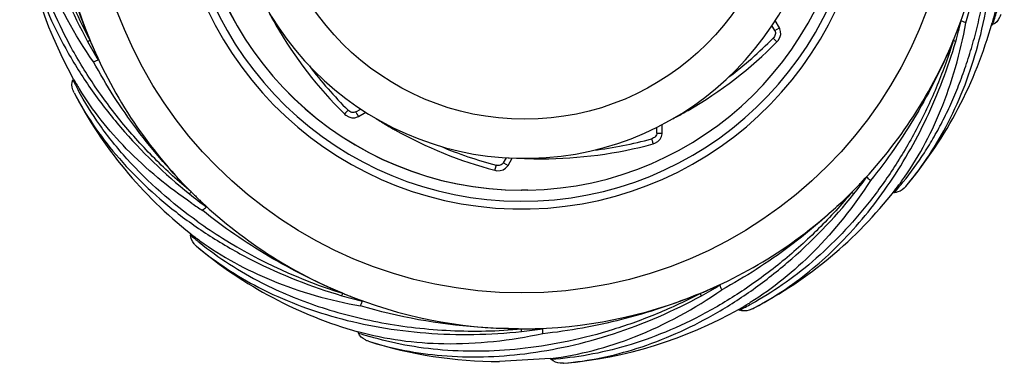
# Model space of a CAD drawing. Header units: millimetres. Extents: x 776 to 870.6, y -86.7 to 8.
# Tile 1 of 2: x 776 to 868.9, y -86.7 to -54.3. Entities that reach past the tile are written whole.
import ezdxf

# ---------------------------------------------------------------- set-up
doc = ezdxf.new("R2010")
doc.units = ezdxf.units.MM
doc.header["$LTSCALE"] = 30.734
doc.layers.get('0').update_dxf_attribs({"linetype": 'CONTINUOUS'})

msp = doc.modelspace()

# ---------------------------------------------------------------- linework, layer by layer
at = {"color": 7, "linetype": 'Continuous'}
for p, q in [((847.226, -55.286), (846.956, -54.817)), ((847.658, -55.036), (847.26, -54.346)), ((865.253, -54.558), (864.814, -54.373)), ((867.664, -54.761), (867.776, -54.715)), ((847.226, -55.286), (847.658, -55.036)), ((782.93, -58.239), (783.383, -58.054)), ((781.027, -59.822), (780.98, -59.934)), ((806.608, -63.157), (806.61, -63.159)), ((807.68, -62.958), (808.148, -62.688)), ((807.928, -63.391), (808.618, -62.993)), ((836.095, -64.955), (836.095, -64.415)), ((836.095, -64.955), (836.593, -64.955)), ((836.593, -64.955), (836.593, -64.159)), ((821.62, -67.763), (821.89, -67.295)), ((821.62, -67.763), (822.051, -68.013)), ((822.051, -68.013), (822.45, -67.324)), ((822.063, -67.305), (823.617, -67.349)), ((820.79, -68.471), (820.792, -68.471)), ((823.35, -70.349), (823.334, -70.349)), ((823.931, -70.343), (823.35, -70.349)), ((858.389, -70.567), (858.511, -70.567)), ((859.592, -69.989), (859.719, -69.837)), ((823.34, -71.399), (823.346, -71.399)), ((792.079, -74.44), (792.079, -74.561)), ((843.771, -81.619), (843.883, -81.666)), ((845.103, -81.547), (845.27, -81.459)), ((807.885, -83.716), (807.931, -83.828)), ((826.062, -86.234), (821.247, -86.515)), ((826.036, -86.237), (826.122, -86.322)), ((827.294, -86.679), (827.318, -86.677))]:
    msp.add_line(p, q, dxfattribs=at)
for points in [[(847.423, -56.357), (847.547, -56.212), (847.702, -55.936), (847.777, -55.645), (847.772, -55.363), (847.696, -55.109), (847.658, -55.036)], [(806.61, -63.159), (806.752, -63.28), (807.029, -63.435), (807.319, -63.509), (807.602, -63.505), (807.855, -63.429), (807.929, -63.391)], [(835.729, -65.982), (835.909, -65.919), (836.181, -65.756), (836.391, -65.542), (836.529, -65.295), (836.589, -65.038), (836.593, -64.955)], [(820.792, -68.471), (820.977, -68.506), (821.294, -68.501), (821.583, -68.421), (821.825, -68.276), (822.007, -68.083), (822.051, -68.013)]]:
    msp.add_lwpolyline(points, dxfattribs=at)
for centre, radius in [((823.346, -39.349), 40.698), ((823.627, -39.349), 24.303)]:
    msp.add_circle(centre, radius, dxfattribs=at)
for centre, radius, start, end in [((823.348, -39.348), 32.776, 94.22177, 359.98936), ((823.346, -39.348), 32.05, 94.30808, 85.34067), ((823.34, -39.349), 31, 94.45868, 269.98899), ((823.356, -39.349), 31, 94.48789, 269.98887), ((823.356, -39.349), 31, 271.06229, 85.15649), ((823.617, -39.348), 27.999, 98.34427, 89.99959), ((823.335, -39.349), 44.083, 180.25187, 202.49137), ((823.338, -39.349), 44.083, 337.75104, 359.99224), ((816.919, -39.785), 41.107, 184.96914, 209.17285), ((834.794, -34.774), 40.001, 208.22211, 209.34051), ((837.247, -44.366), 32.236, 341.27398, 343.54113), ((834.822, -34.758), 40.032, 209.34068, 209.98874), ((834.793, -34.775), 39.999, 209.98896, 225.19828), ((828.115, -43.55), 41.108, 320.25685, 344.46726), ((825.498, -44.911), 40.439, 343.61397, 346.46827), ((817.874, -36.941), 40.44, 208.63324, 211.47203), ((837.379, -33.499), 59.296, 202.52281, 202.71616), ((823.335, -39.349), 44.083, 202.75186, 224.98635), ((819.042, -28.172), 39.999, 299.98911, 315.19849), ((819.011, -28.135), 39.548, 307.14427, 315.19375), ((823.341, -39.351), 44.079, 315.25114, 337.48743), ((811.96, -34.686), 56.379, 337.53646, 337.7454), ((834.831, -34.743), 39.548, 217.14408, 225.19355), ((809.983, -45.453), 32.416, 206.53288, 208.45523), ((805.856, -45.882), 28.475, 209.31109, 211.56759), ((817.572, -42.193), 41.106, 207.46907, 231.67284), ((824.881, -37.429), 30.298, 236.47685, 237.38072), ((819.04, -28.169), 40.002, 297.66104, 299.34063), ((818.943, -27.997), 40.199, 299.34166, 299.98705), ((831.01, -29.797), 40.002, 237.66113, 239.34053), ((831.048, -29.732), 40.077, 239.34096, 239.98824), ((830.989, -29.833), 39.96, 239.98913, 240.60009), ((831.008, -29.799), 39.999, 240.59926, 255.19835), ((825.235, -27.334), 39.548, 277.14421, 285.19369), ((831.026, -29.753), 39.548, 247.14411, 255.19359), ((825.243, -27.382), 39.999, 269.98903, 285.19843), ((825.243, -27.379), 40.002, 267.68353, 269.34062), ((825.244, -27.243), 40.138, 269.34135, 269.98764), ((823.204, -45.314), 40.44, 321.11441, 323.96872), ((696.806, -225.051), 222.785, 44.30378, 44.42658), ((836.234, -52.986), 28.283, 321.96316, 323.8504), ((831.79, -47.421), 35.352, 319.10025, 321.19785), ((835.731, -52.614), 28.908, 323.84314, 324.24103), ((832.071, -30.578), 56.462, 225.01489, 225.21857), ((823.339, -39.353), 44.079, 292.75023, 314.98815), ((826.141, -45.074), 41.108, 297.73175, 321.94479), ((815.622, -31.702), 54.946, 315.03951, 315.27729), ((817.369, -39.215), 40.44, 231.11727, 233.97155), ((823.336, -39.35), 44.083, 225.24654, 247.48637), ((817.587, -34.37), 45.042, 235.72346, 237.27002), ((658.5, 65.798), 192.908, 314.30159, 314.44653), ((819.617, -35.714), 46.207, 234.48456, 237.95833), ((809.591, -52.213), 28.297, 231.76679, 234.03458), ((811.836, -51.981), 30.003, 228.81593, 230.90932), ((820.726, -33.891), 48.341, 237.99083, 252.82956), ((819.096, -44.168), 41.106, 229.96905, 254.17288), ((820.93, -44.809), 40.44, 298.61504, 301.46937), ((678.395, -144.611), 176.198, 21.60032, 21.75638), ((830.924, -54.228), 30.779, 297.81986, 305.01095), ((817.772, -41.508), 40.441, 253.61656, 256.47092), ((828.018, -27.984), 56.375, 247.5139, 247.71651), ((823.337, -39.346), 44.087, 247.74559, 269.62535), ((628.328, -3.54), 195.876, 336.61882, 336.76087), ((823.337, -39.351), 44.082, 270.251, 292.48658), ((819.116, -29.288), 54.994, 292.53958, 292.77703), ((823.734, -45.727), 41.107, 275.00169, 299.32259), ((829.919, -56.748), 28.469, 299.33147, 301.38059), ((829.519, -52.659), 32.368, 296.34475, 298.60208), ((829.663, -56.325), 28.963, 301.37787, 301.74325), ((823.254, -24.073), 59.36, 270.07133, 270.26671), ((819.023, -43.473), 40.441, 276.11579, 278.97014), ((655.635, -81.046), 169.71, 359.03595, 359.19894), ((818.251, -53.072), 32.441, 251.45172, 253.37406), ((821.259, -45.411), 41.104, 252.46905, 269.98326)]:
    msp.add_arc(centre, radius, start, end, dxfattribs=at)
for points, knots in [([(778.04, -24.929), (777.338, -27.169), (776.42, -32.088), (776.613, -38.489), (777.571, -43.88), (779.138, -49.546), (780.935, -53.676), (782.38, -56.32)], [0, 0, 0, 0, 0.216767, 0.45776, 0.587168, 0.721756, 1, 1, 1, 1]), ([(778.487, -25.026), (777.822, -27.266), (777.072, -31.497), (777.08, -37.837), (777.813, -42.862), (778.842, -46.976), (779.86, -50.107), (781.102, -53.206), (782.072, -55.225), (782.604, -56.213)], [0, 0, 0, 0, 0.217691, 0.396742, 0.588875, 0.689176, 0.791565, 0.895434, 1, 1, 1, 1]), ([(867.882, -37.357), (868.531, -40.365), (869.183, -46.157), (868.444, -51.959), (867.722, -54.558)], [0, 0, 0, 0, 0.532875, 1, 1, 1, 1]), ([(859.34, -69.573), (860.052, -68.688), (861.067, -67.286), (862.277, -65.29), (863.143, -63.69), (863.948, -62.006), (864.679, -60.236), (865.336, -58.387), (865.932, -56.47), (866.452, -54.485), (866.871, -52.436), (867.202, -50.333), (867.534, -47.455), (867.704, -43.783), (867.562, -40.832), (867.423, -39.355)], [0, 0, 0, 0, 0.106412, 0.161718, 0.218493, 0.276757, 0.33649, 0.397716, 0.460414, 0.52447, 0.589792, 0.656281, 0.723774, 0.861025, 1, 1, 1, 1]), ([(859.723, -69.833), (861.222, -68.03), (863.938, -63.845), (866.702, -56.52), (868.092, -48.167), (867.988, -42.308), (867.669, -39.339)], [0, 0, 0, 0, 0.217839, 0.459087, 0.722562, 1, 1, 1, 1]), ([(865.253, -54.558), (865.607, -53.366), (866.396, -50.294), (867.212, -45.215), (867.423, -41.321), (867.423, -39.355)], [0, 0, 0, 0, 0.242227, 0.617103, 1, 1, 1, 1]), ([(782.604, -56.213), (782.101, -55), (781.188, -52.546), (779.733, -47.621), (779.041, -43.846), (778.776, -41.341)], [0, 0, 0, 0, 0.255864, 0.509323, 1, 1, 1, 1]), ([(792.154, -70.516), (790.957, -69.521), (788.669, -67.432), (785.59, -64.021), (782.915, -60.432), (780.676, -56.743), (778.896, -53.024), (777.575, -49.336), (776.706, -45.727), (776.406, -43.338), (776.324, -42.173)], [0, 0, 0, 0, 0.140173, 0.278461, 0.413106, 0.542711, 0.666385, 0.78372, 0.894814, 1, 1, 1, 1]), ([(782.93, -58.239), (781.149, -55.676), (778.287, -50.513), (776.733, -44.796), (776.41, -42.087)], [0, 0, 0, 0, 0.533523, 1, 1, 1, 1]), ([(775.967, -43.346), (776.176, -45.685), (777.21, -50.583), (779.838, -56.425), (782.785, -61.041), (786.399, -65.676), (789.638, -68.804), (791.983, -70.695)], [0, 0, 0, 0, 0.216856, 0.457884, 0.587284, 0.721849, 1, 1, 1, 1]), ([(868.555, -53.768), (868.523, -53.869), (868.367, -54.25), (868.062, -54.597), (867.776, -54.715)], [0, 0, 0, 0, 0.253489, 1, 1, 1, 1]), ([(859.19, -69.508), (860.675, -67.445), (863.264, -62.63), (864.739, -57.38), (865.253, -54.558)], [0, 0, 0, 0, 0.469823, 1, 1, 1, 1]), ([(864.139, -56.04), (864.196, -55.899), (864.282, -55.687), (864.395, -55.405), (864.479, -55.192), (864.549, -55.016), (864.604, -54.874), (864.646, -54.769), (864.688, -54.663), (864.723, -54.576), (864.751, -54.507), (864.769, -54.464), (864.783, -54.431), (864.794, -54.407), (864.803, -54.388), (864.809, -54.379), (864.813, -54.372), (864.814, -54.373)], [0, 0, 0, 0, 0.253847, 0.380736, 0.50757, 0.634293, 0.697578, 0.760772, 0.823813, 0.886541, 0.917663, 0.948425, 0.963521, 0.97819, 0.991738, 0.997209, 1, 1, 1, 1]), ([(847.226, -55.286), (847.257, -55.339), (847.294, -55.466), (847.278, -55.662), (847.201, -55.849), (847.118, -55.956), (847.07, -56.005)], [0, 0, 0, 0, 0.237432, 0.485433, 0.740522, 1, 1, 1, 1]), ([(782.604, -56.213), (782.578, -56.225), (782.53, -56.249), (782.464, -56.281), (782.422, -56.313), (782.389, -56.325), (782.38, -56.32)], [0, 0, 0, 0, 0.339925, 0.643407, 0.870859, 1, 1, 1, 1]), ([(782.683, -56.398), (782.742, -56.538), (782.831, -56.749), (782.951, -57.028), (783.041, -57.238), (783.117, -57.412), (783.177, -57.551), (783.223, -57.655), (783.268, -57.759), (783.305, -57.846), (783.333, -57.915), (783.351, -57.958), (783.364, -57.991), (783.373, -58.015), (783.381, -58.036), (783.383, -58.047), (783.385, -58.053), (783.383, -58.054)], [0, 0, 0, 0, 0.253846, 0.380735, 0.507568, 0.63429, 0.697574, 0.760767, 0.823807, 0.886534, 0.917656, 0.948417, 0.963513, 0.978182, 0.991731, 0.997203, 1, 1, 1, 1]), ([(864.065, -56.23), (863.625, -57.649), (862.624, -60.431), (860.762, -64.406), (858.602, -68.109), (855.47, -72.509), (851.898, -76.29), (848.006, -79.305), (846.013, -80.533), (845.014, -81.077)], [0, 0, 0, 0, 0.139016, 0.276326, 0.410333, 0.539743, 0.781429, 0.893524, 1, 1, 1, 1]), ([(847.07, -56.005), (847.109, -56.043), (847.169, -56.103), (847.247, -56.181), (847.303, -56.237), (847.346, -56.279), (847.375, -56.308), (847.392, -56.325), (847.405, -56.338), (847.416, -56.349), (847.418, -56.353), (847.424, -56.357), (847.423, -56.357)], [0, 0, 0, 0, 0.332135, 0.50457, 0.667067, 0.807275, 0.865547, 0.914143, 0.95196, 0.978832, 0.994823, 1, 1, 1, 1]), ([(848.583, -79.438), (850.318, -78.225), (853.702, -75.326), (858.089, -69.954), (861.764, -63.538), (863.568, -58.791), (864.294, -56.319)], [0, 0, 0, 0, 0.223314, 0.466914, 0.728183, 1, 1, 1, 1]), ([(864.065, -56.23), (863.562, -57.444), (862.469, -59.822), (860.013, -64.332), (857.829, -67.488), (856.241, -69.444)], [0, 0, 0, 0, 0.255832, 0.509258, 1, 1, 1, 1]), ([(864.294, -56.319), (864.284, -56.32), (864.256, -56.311), (864.179, -56.283), (864.113, -56.254), (864.065, -56.23)], [0, 0, 0, 0, 0.123233, 0.351922, 1, 1, 1, 1]), ([(792.154, -70.516), (791.225, -69.588), (789.446, -67.668), (786.216, -63.675), (784.133, -60.452), (782.93, -58.239)], [0, 0, 0, 0, 0.255837, 0.509275, 1, 1, 1, 1]), ([(781.099, -61.154), (781.051, -61.061), (780.891, -60.681), (780.862, -60.22), (780.98, -59.934)], [0, 0, 0, 0, 0.253489, 1, 1, 1, 1]), ([(781.099, -61.154), (782.188, -63.237), (785.018, -67.37), (789.683, -71.766), (794.172, -74.906), (799.285, -77.806), (803.475, -79.457), (806.366, -80.307)], [0, 0, 0, 0, 0.216942, 0.458, 0.587392, 0.721933, 1, 1, 1, 1]), ([(792.774, -73.325), (790.351, -71.594), (787.046, -68.698), (783.507, -64.298), (782.097, -62.034), (781.482, -60.899)], [0, 0, 0, 0, 0.528258, 0.77107, 1, 1, 1, 1]), ([(792.22, -71.59), (790, -70.077), (786.048, -66.83), (782.847, -62.826), (781.595, -60.789)], [0, 0, 0, 0, 0.529097, 1, 1, 1, 1]), ([(806.961, -62.802), (806.942, -62.821), (806.903, -62.86), (806.844, -62.92), (806.784, -62.979), (806.728, -63.036), (806.686, -63.078), (806.657, -63.107), (806.64, -63.124), (806.626, -63.138), (806.617, -63.146), (806.612, -63.152), (806.61, -63.154), (806.608, -63.157), (806.607, -63.156)], [0, 0, 0, 0, 0.16102, 0.331422, 0.503658, 0.666083, 0.806358, 0.864711, 0.913416, 0.951374, 0.978418, 0.987865, 0.994607, 1, 1, 1, 1]), ([(807.68, -62.958), (807.626, -62.989), (807.5, -63.026), (807.304, -63.01), (807.117, -62.933), (807.009, -62.849), (806.961, -62.802)], [0, 0, 0, 0, 0.237432, 0.485433, 0.740522, 1, 1, 1, 1]), ([(807.68, -62.958), (807.693, -62.981), (807.721, -63.029), (807.763, -63.102), (807.805, -63.174), (807.844, -63.243), (807.874, -63.295), (807.894, -63.331), (807.906, -63.352), (807.916, -63.368), (807.922, -63.379), (807.926, -63.385), (807.927, -63.388), (807.929, -63.39), (807.928, -63.391)], [0, 0, 0, 0, 0.16161, 0.332246, 0.503602, 0.666112, 0.806575, 0.864812, 0.913387, 0.951444, 0.97866, 0.988115, 0.994772, 1, 1, 1, 1]), ([(836.095, -64.955), (836.095, -65.017), (836.063, -65.145), (835.951, -65.307), (835.791, -65.43), (835.665, -65.482), (835.6, -65.5)], [0, 0, 0, 0, 0.237433, 0.485433, 0.740522, 1, 1, 1, 1]), ([(835.6, -65.5), (835.614, -65.553), (835.636, -65.634), (835.665, -65.741), (835.686, -65.818), (835.702, -65.876), (835.712, -65.915), (835.719, -65.939), (835.723, -65.957), (835.728, -65.971), (835.727, -65.976), (835.73, -65.982), (835.73, -65.982)], [0, 0, 0, 0, 0.332116, 0.504584, 0.667121, 0.807358, 0.865634, 0.914222, 0.952024, 0.978878, 0.994848, 1, 1, 1, 1]), ([(821.62, -67.763), (821.589, -67.817), (821.498, -67.912), (821.32, -67.996), (821.12, -68.023), (820.985, -68.005), (820.919, -67.987)], [0, 0, 0, 0, 0.237432, 0.485433, 0.740522, 1, 1, 1, 1]), ([(820.919, -67.987), (820.912, -68.013), (820.898, -68.067), (820.876, -68.148), (820.855, -68.23), (820.834, -68.306), (820.819, -68.364), (820.808, -68.404), (820.802, -68.428), (820.797, -68.445), (820.794, -68.46), (820.791, -68.465), (820.791, -68.471), (820.79, -68.471)], [0, 0, 0, 0, 0.161193, 0.331743, 0.504086, 0.666562, 0.80682, 0.865137, 0.913788, 0.951673, 0.978629, 0.994717, 1, 1, 1, 1]), ([(856.241, -69.444), (854.684, -71.858), (851.307, -76.152), (847.066, -79.616), (844.901, -80.956)], [0, 0, 0, 0, 0.530207, 1, 1, 1, 1]), ([(854.646, -70.383), (854.753, -70.275), (854.913, -70.112), (855.126, -69.895), (855.284, -69.731), (855.416, -69.594), (855.522, -69.485), (855.601, -69.403), (855.68, -69.322), (855.745, -69.255), (855.798, -69.201), (855.831, -69.169), (855.857, -69.144), (855.875, -69.126), (855.891, -69.112), (855.9, -69.105), (855.906, -69.101), (855.907, -69.102)], [0, 0, 0, 0, 0.253864, 0.380761, 0.5076, 0.634327, 0.697613, 0.760806, 0.823846, 0.88657, 0.917689, 0.948446, 0.963539, 0.978203, 0.991745, 0.997212, 1, 1, 1, 1]), ([(791.983, -70.695), (791.987, -70.685), (792.006, -70.662), (792.061, -70.602), (792.114, -70.552), (792.154, -70.516)], [0, 0, 0, 0, 0.124121, 0.353155, 1, 1, 1, 1]), ([(854.505, -70.531), (853.509, -71.728), (851.42, -74.016), (848.007, -77.092), (844.414, -79.765), (840.72, -81.999), (836.995, -83.773), (833.3, -85.087), (829.684, -85.949), (827.29, -86.243), (826.122, -86.322)], [0, 0, 0, 0, 0.14008, 0.278282, 0.412861, 0.542429, 0.666104, 0.783485, 0.894672, 1, 1, 1, 1]), ([(854.505, -70.531), (853.576, -71.46), (851.656, -73.238), (847.661, -76.467), (844.434, -78.547), (842.219, -79.748)], [0, 0, 0, 0, 0.255797, 0.509224, 1, 1, 1, 1]), ([(854.682, -70.701), (854.672, -70.698), (854.65, -70.679), (854.59, -70.624), (854.54, -70.571), (854.505, -70.531)], [0, 0, 0, 0, 0.123335, 0.352068, 1, 1, 1, 1]), ([(859.592, -69.989), (859.392, -70.228), (859.032, -70.496), (858.616, -70.567), (858.511, -70.567)], [0, 0, 0, 0, 0.748075, 1, 1, 1, 1]), ([(792.299, -70.655), (792.407, -70.762), (792.57, -70.923), (792.789, -71.136), (792.953, -71.295), (793.09, -71.427), (793.199, -71.533), (793.281, -71.612), (793.363, -71.691), (793.43, -71.757), (793.483, -71.81), (793.516, -71.843), (793.541, -71.869), (793.559, -71.888), (793.573, -71.904), (793.579, -71.913), (793.584, -71.918), (793.583, -71.92)], [0, 0, 0, 0, 0.253855, 0.380747, 0.507582, 0.634305, 0.697589, 0.760781, 0.823819, 0.886542, 0.917662, 0.948421, 0.963515, 0.978182, 0.991727, 0.997203, 1, 1, 1, 1]), ([(827.318, -86.677), (829.66, -86.472), (834.563, -85.447), (840.412, -82.828), (845.031, -79.888), (849.666, -76.28), (852.793, -73.044), (854.682, -70.701)], [0, 0, 0, 0, 0.217115, 0.458205, 0.587568, 0.722058, 1, 1, 1, 1]), ([(806.455, -80.077), (805.241, -79.574), (802.863, -78.482), (798.351, -76.028), (795.192, -73.846), (793.234, -72.261)], [0, 0, 0, 0, 0.255808, 0.509236, 1, 1, 1, 1]), ([(792.656, -75.643), (792.576, -75.575), (792.282, -75.285), (792.079, -74.871), (792.079, -74.561)], [0, 0, 0, 0, 0.253489, 1, 1, 1, 1]), ([(792.973, -75.116), (795.055, -76.628), (799.933, -79.262), (805.256, -80.755), (808.12, -81.273)], [0, 0, 0, 0, 0.469305, 1, 1, 1, 1]), ([(792.656, -75.643), (794.459, -77.152), (798.656, -79.892), (804.649, -82.173), (809.999, -83.357), (815.833, -84.082), (820.336, -84.005), (823.331, -83.683)], [0, 0, 0, 0, 0.217016, 0.458092, 0.587475, 0.721996, 1, 1, 1, 1]), ([(792.917, -75.268), (794.734, -76.744), (798.36, -79.064), (804.226, -81.493), (809.153, -82.745), (813.349, -83.372), (816.633, -83.631), (819.971, -83.671), (822.208, -83.548), (823.324, -83.435)], [0, 0, 0, 0, 0.217929, 0.397055, 0.589167, 0.689424, 0.791747, 0.895532, 1, 1, 1, 1]), ([(826.062, -86.234), (828.772, -85.915), (834.49, -84.375), (839.656, -81.522), (842.219, -79.748)], [0, 0, 0, 0, 0.466807, 1, 1, 1, 1]), ([(840.385, -80.003), (840.526, -79.944), (840.736, -79.855), (841.016, -79.735), (841.225, -79.644), (841.4, -79.568), (841.539, -79.508), (841.643, -79.463), (841.747, -79.418), (841.834, -79.381), (841.903, -79.352), (841.945, -79.334), (841.979, -79.321), (842.003, -79.312), (842.023, -79.304), (842.034, -79.302), (842.041, -79.3), (842.042, -79.302)], [0, 0, 0, 0, 0.253873, 0.380774, 0.507615, 0.634343, 0.697629, 0.760822, 0.82386, 0.886581, 0.917699, 0.948453, 0.963544, 0.978206, 0.991745, 0.99721, 1, 1, 1, 1]), ([(806.366, -80.307), (806.365, -80.297), (806.374, -80.268), (806.402, -80.191), (806.432, -80.125), (806.455, -80.077)], [0, 0, 0, 0, 0.123905, 0.352875, 1, 1, 1, 1]), ([(806.641, -80.149), (806.782, -80.207), (806.994, -80.293), (807.278, -80.406), (807.491, -80.49), (807.668, -80.56), (807.809, -80.616), (807.915, -80.658), (808.021, -80.7), (808.109, -80.735), (808.178, -80.763), (808.221, -80.781), (808.254, -80.796), (808.277, -80.806), (808.297, -80.815), (808.306, -80.821), (808.312, -80.825), (808.312, -80.827)], [0, 0, 0, 0, 0.253864, 0.38076, 0.507597, 0.634322, 0.697606, 0.760797, 0.823835, 0.886556, 0.917674, 0.948431, 0.963524, 0.978189, 0.99173, 0.997203, 1, 1, 1, 1]), ([(808.878, -84.606), (811.121, -85.313), (816.047, -86.242), (822.458, -86.06), (827.855, -85.109), (833.522, -83.548), (837.653, -81.754), (840.298, -80.31)], [0, 0, 0, 0, 0.217066, 0.458147, 0.58752, 0.722027, 1, 1, 1, 1]), ([(840.199, -80.085), (838.875, -80.782), (836.181, -82.05), (832.024, -83.552), (827.848, -84.645), (822.488, -85.538), (817.258, -85.676), (812.349, -85.036), (810.063, -84.483), (808.968, -84.156)], [0, 0, 0, 0, 0.139146, 0.27658, 0.41068, 0.540131, 0.781721, 0.893693, 1, 1, 1, 1]), ([(840.199, -80.085), (838.985, -80.588), (836.531, -81.497), (831.604, -82.951), (827.827, -83.639), (825.321, -83.902)], [0, 0, 0, 0, 0.255787, 0.50921, 1, 1, 1, 1]), ([(840.298, -80.31), (840.29, -80.304), (840.277, -80.277), (840.242, -80.203), (840.216, -80.136), (840.199, -80.085)], [0, 0, 0, 0, 0.123466, 0.352275, 1, 1, 1, 1]), ([(823.049, -83.432), (821.759, -83.425), (816.725, -83.225), (811.713, -82.337), (808.12, -81.273)], [0, 0, 0, 0, 0.256062, 1, 1, 1, 1]), ([(845.103, -81.547), (845.01, -81.595), (844.629, -81.755), (844.169, -81.784), (843.883, -81.666)], [0, 0, 0, 0, 0.253489, 1, 1, 1, 1]), ([(823.331, -83.683), (823.328, -83.674), (823.325, -83.644), (823.319, -83.562), (823.321, -83.489), (823.324, -83.435)], [0, 0, 0, 0, 0.123598, 0.352911, 1, 1, 1, 1]), ([(823.53, -83.432), (823.682, -83.432), (823.911, -83.43), (824.215, -83.426), (824.443, -83.423), (824.633, -83.419), (824.785, -83.417), (824.899, -83.415), (825.012, -83.413), (825.106, -83.412), (825.181, -83.412), (825.227, -83.412), (825.263, -83.412), (825.289, -83.413), (825.31, -83.414), (825.321, -83.416), (825.328, -83.417), (825.328, -83.419)], [0, 0, 0, 0, 0.253879, 0.380782, 0.507625, 0.634355, 0.697641, 0.760834, 0.823872, 0.886592, 0.917709, 0.948463, 0.963553, 0.978214, 0.991747, 0.997212, 1, 1, 1, 1]), ([(825.321, -83.902), (822.269, -84.563), (816.396, -85.224), (810.514, -84.459), (807.885, -83.716)], [0, 0, 0, 0, 0.533305, 1, 1, 1, 1]), ([(808.878, -84.606), (808.777, -84.574), (808.396, -84.418), (808.049, -84.114), (807.931, -83.828)], [0, 0, 0, 0, 0.253489, 1, 1, 1, 1]), ([(827.294, -86.679), (827.19, -86.688), (826.777, -86.69), (826.341, -86.541), (826.122, -86.322)], [0, 0, 0, 0, 0.253489, 1, 1, 1, 1])]:
    msp.add_open_spline(points, degree=3, knots=knots, dxfattribs=at)
msp.add_open_spline([(823.049, -83.432), (823.141, -83.433), (823.233, -83.435), (823.324, -83.435)], degree=3, dxfattribs=at)

doc.saveas('drawing.dxf')
